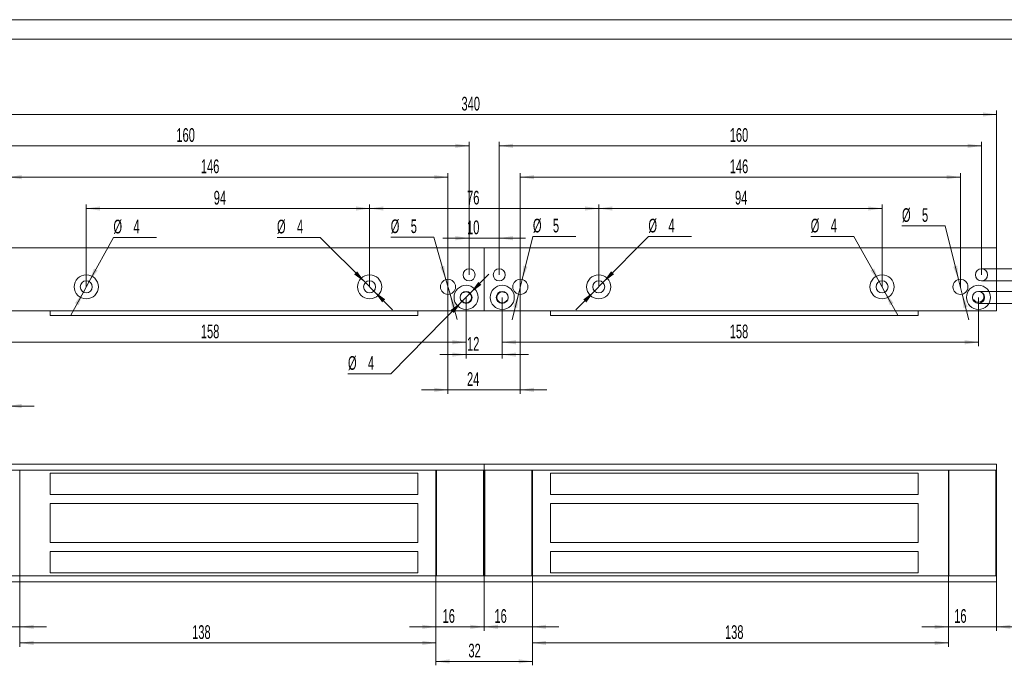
# Model space of a CAD drawing. Header units: millimetres. Extents: x -32 to 544, y -3 to 297.
# Tile 3 of 4: x 99 to 350, y 132 to 297. Entities that reach past the tile are written whole.
import ezdxf

# ---------------------------------------------------------------- set-up
doc = ezdxf.new("R2010")
doc.units = ezdxf.units.MM
doc.layers.add('ОСЕВЫЕ', color=7, linetype='Continuous')
doc.styles.add('SLDTEXTSTYLE0', font='TXT', dxfattribs={"width": 0.605})
doc.dimstyles.new('SLDDIMSTYLE0', dxfattribs={"dimtxt": 3.5, "dimasz": 3.5, "dimexe": 0, "dimexo": 0.0625, "dimgap": 0.875, "dimtad": 2, "dimlfac": 1.3, "dimrnd": 1e-09, "dimzin": 12, "dimdsep": 46, "dimtxsty": 'SLDTEXTSTYLE0', "dimsah": 1, "dimcen": 0.09, "dimadec": 0, "dimazin": 3, "dimtfac": 1, "dimtdec": 3, "dimtmove": 0, "dimatfit": 0, "dimfxl": 0, "dimfrac": 2, "dimtolj": 1, "dimtzin": 12, "dimarcsym": 0})
doc.dimstyles.new('SLDDIMSTYLE1', dxfattribs={"dimtxt": 3.5, "dimasz": 3.5, "dimexe": 0, "dimexo": 0.0625, "dimgap": 0.875, "dimtad": 2, "dimlfac": 1.3, "dimrnd": 1e-09, "dimzin": 12, "dimdsep": 46, "dimtxsty": 'SLDTEXTSTYLE0', "dimsah": 1, "dimcen": 0.09, "dimadec": 0, "dimazin": 3, "dimtfac": 1, "dimtdec": 3, "dimtofl": 0, "dimtmove": 0, "dimatfit": 3, "dimfxl": 0, "dimfrac": 2, "dimtolj": 1, "dimtzin": 12, "dimarcsym": 0})
doc.dimstyles.new('SLDDIMSTYLE2', dxfattribs={"dimtxt": 3.5, "dimasz": 3.5, "dimexe": 0, "dimexo": 0.0625, "dimgap": 0.875, "dimtad": 0, "dimtih": 1, "dimtoh": 1, "dimlfac": 1.3, "dimrnd": 1e-09, "dimzin": 12, "dimdsep": 46, "dimtxsty": 'SLDTEXTSTYLE0', "dimsah": 1, "dimcen": 0, "dimadec": 0, "dimazin": 3, "dimtfac": 1, "dimtdec": 3, "dimtmove": 0, "dimatfit": 3, "dimfxl": 0, "dimfrac": 2, "dimtolj": 1, "dimtzin": 12, "dimarcsym": 0})

# ---------------------------------------------------------------- blocks, each defined once
blk = doc.blocks.new('_D')
at = {"color": 7, "linetype": 'Continuous', "lineweight": 0}
for p, q in [((86.73, 155.03), (86.73, 141)), ((99.04, 155.03), (99.04, 141)), ((86.73, 142), (80, 142)), ((86.73, 142), (99.04, 142)), ((99.04, 142), (105.77, 142))]:
    blk.add_line(p, q, dxfattribs=at)
for points in [[(86.73, 142), (83.23, 142.53), (83.23, 141.46)], [(99.04, 142), (102.54, 141.46), (102.54, 142.53)]]:
    blk.add_solid(points, dxfattribs=at)
at = {"color": 7, "linetype": 'Continuous', "lineweight": 0, "insert": (88.03, 146.51, -8.58), "char_height": 3.5, "attachment_point": 1, "style": 'SLDTEXTSTYLE0'}
blk.add_mtext('16', dxfattribs=at)
blk = doc.blocks.new('_D_1')
at = {"color": 7, "linetype": 'Continuous', "lineweight": 0}
for p, q in [((205.19, 155.03), (205.19, 141)), ((217.5, 155.03), (217.5, 141)), ((205.19, 142), (198.46, 142)), ((205.19, 142), (217.5, 142)), ((217.5, 142), (224.23, 142))]:
    blk.add_line(p, q, dxfattribs=at)
for points in [[(205.19, 142), (201.69, 142.53), (201.69, 141.46)], [(217.5, 142), (221, 141.46), (221, 142.53)]]:
    blk.add_solid(points, dxfattribs=at)
at = {"color": 7, "linetype": 'Continuous', "lineweight": 0, "insert": (206.89, 146.51, -8.58), "char_height": 3.5, "attachment_point": 1, "style": 'SLDTEXTSTYLE0'}
blk.add_mtext('16', dxfattribs=at)
blk = doc.blocks.new('_D_2')
at = {"color": 7, "linetype": 'Continuous', "lineweight": 0}
for p, q in [((217.5, 155.03), (217.5, 141)), ((229.81, 155.03), (229.81, 141)), ((217.5, 142), (210.77, 142)), ((229.81, 142), (217.5, 142)), ((229.81, 142), (236.54, 142))]:
    blk.add_line(p, q, dxfattribs=at)
for points in [[(217.5, 142), (214, 142.53), (214, 141.46)], [(229.81, 142), (233.31, 141.46), (233.31, 142.53)]]:
    blk.add_solid(points, dxfattribs=at)
at = {"color": 7, "linetype": 'Continuous', "lineweight": 0, "insert": (220.12, 146.51, -8.58), "char_height": 3.5, "attachment_point": 1, "style": 'SLDTEXTSTYLE0'}
blk.add_mtext('16', dxfattribs=at)
blk = doc.blocks.new('_D_3')
at = {"color": 7, "linetype": 'Continuous', "lineweight": 0}
for p, q in [((205.19, 155.03), (205.19, 132.17)), ((229.81, 155.03), (229.81, 132.17)), ((205.19, 133.17), (229.81, 133.17))]:
    blk.add_line(p, q, dxfattribs=at)
for points in [[(205.19, 133.17), (208.69, 132.63), (208.69, 133.71)], [(229.81, 133.17), (226.31, 133.71), (226.31, 132.63)]]:
    blk.add_solid(points, dxfattribs=at)
at = {"color": 7, "linetype": 'Continuous', "lineweight": 0, "insert": (213.48, 137.68, -8.58), "char_height": 3.5, "attachment_point": 1, "style": 'SLDTEXTSTYLE0'}
blk.add_mtext('32', dxfattribs=at)
blk = doc.blocks.new('_D_4')
at = {"color": 7, "linetype": 'Continuous', "lineweight": 0}
for p, q in [((335.96, 155.03), (335.96, 141)), ((348.27, 155.03), (348.27, 141)), ((335.96, 142), (329.23, 142)), ((335.96, 142), (348.27, 142)), ((348.27, 142), (355, 142))]:
    blk.add_line(p, q, dxfattribs=at)
for points in [[(335.96, 142), (332.46, 142.53), (332.46, 141.46)], [(348.27, 142), (351.77, 141.46), (351.77, 142.53)]]:
    blk.add_solid(points, dxfattribs=at)
at = {"color": 7, "linetype": 'Continuous', "lineweight": 0, "insert": (337.46, 146.51, -8.58), "char_height": 3.5, "attachment_point": 1, "style": 'SLDTEXTSTYLE0'}
blk.add_mtext('16', dxfattribs=at)
blk = doc.blocks.new('_D_5')
at = {"color": 7, "linetype": 'Continuous', "lineweight": 0}
for p, q in [((99.04, 155.03), (99.04, 136.89)), ((205.19, 155.03), (205.19, 136.89)), ((99.04, 137.89), (205.19, 137.89))]:
    blk.add_line(p, q, dxfattribs=at)
for points in [[(99.04, 137.89), (102.54, 137.35), (102.54, 138.43)], [(205.19, 137.89), (201.69, 138.43), (201.69, 137.35)]]:
    blk.add_solid(points, dxfattribs=at)
at = {"color": 7, "linetype": 'Continuous', "lineweight": 0, "insert": (142.97, 142.4, -8.58), "char_height": 3.5, "attachment_point": 1, "style": 'SLDTEXTSTYLE0'}
blk.add_mtext('138', dxfattribs=at)
blk = doc.blocks.new('_D_6')
at = {"color": 7, "linetype": 'Continuous', "lineweight": 0}
for p, q in [((229.81, 155.03), (229.81, 136.89)), ((335.96, 155.03), (335.96, 136.89)), ((229.81, 137.89), (335.96, 137.89))]:
    blk.add_line(p, q, dxfattribs=at)
for points in [[(229.81, 137.89), (233.31, 137.35), (233.31, 138.43)], [(335.96, 137.89), (332.46, 138.43), (332.46, 137.35)]]:
    blk.add_solid(points, dxfattribs=at)
at = {"color": 7, "linetype": 'Continuous', "lineweight": 0, "insert": (278.96, 142.4, -8.58), "char_height": 3.5, "attachment_point": 1, "style": 'SLDTEXTSTYLE0'}
blk.add_mtext('138', dxfattribs=at)
blk = doc.blocks.new('_D_7')
at = {"color": 7, "linetype": 'Continuous', "lineweight": 0}
for p, q in [((86.73, 238.81), (86.73, 273.8)), ((86.73, 272.8), (348.27, 272.8)), ((348.27, 238.81), (348.27, 273.8))]:
    blk.add_line(p, q, dxfattribs=at)
for points in [[(86.73, 272.8), (90.23, 272.26), (90.23, 273.33)], [(348.27, 272.8), (344.77, 273.33), (344.77, 272.26)]]:
    blk.add_solid(points, dxfattribs=at)
at = {"color": 7, "linetype": 'Continuous', "lineweight": 0, "insert": (211.71, 277.31, 0.08), "char_height": 3.5, "attachment_point": 1, "style": 'SLDTEXTSTYLE0'}
blk.add_mtext('340', dxfattribs=at)
blk = doc.blocks.new('_D_8')
at = {"color": 7, "linetype": 'Continuous', "lineweight": 0}
for p, q in [((90.58, 231.88), (90.58, 265.8)), ((90.58, 264.8), (213.66, 264.8)), ((213.66, 231.88), (213.66, 265.8))]:
    blk.add_line(p, q, dxfattribs=at)
for points in [[(90.58, 264.8), (94.08, 264.26), (94.08, 265.33)], [(213.66, 264.8), (210.16, 265.33), (210.16, 264.26)]]:
    blk.add_solid(points, dxfattribs=at)
at = {"color": 7, "linetype": 'Continuous', "lineweight": 0, "insert": (138.95, 269.31, 0.08), "char_height": 3.5, "attachment_point": 1, "style": 'SLDTEXTSTYLE0'}
blk.add_mtext('160', dxfattribs=at)
blk = doc.blocks.new('_D_9')
at = {"color": 7, "linetype": 'Continuous', "lineweight": 0}
for p, q in [((213.66, 231.88), (213.66, 242.22)), ((221.35, 231.88), (221.35, 242.22)), ((213.66, 241.22), (206.92, 241.22)), ((221.35, 241.22), (213.66, 241.22)), ((221.35, 241.22), (228.08, 241.22))]:
    blk.add_line(p, q, dxfattribs=at)
for points in [[(213.66, 241.22), (210.16, 241.76), (210.16, 240.68)], [(221.35, 241.22), (224.85, 240.68), (224.85, 241.76)]]:
    blk.add_solid(points, dxfattribs=at)
at = {"color": 7, "linetype": 'Continuous', "lineweight": 0, "insert": (213.13, 245.73, 0.08), "char_height": 3.5, "attachment_point": 1, "style": 'SLDTEXTSTYLE0'}
blk.add_mtext('10', dxfattribs=at)
blk = doc.blocks.new('_D_10')
at = {"color": 7, "linetype": 'Continuous', "lineweight": 0}
for p, q in [((221.35, 231.88), (221.35, 265.8)), ((344.42, 264.8), (221.35, 264.8)), ((344.42, 231.88), (344.42, 265.8))]:
    blk.add_line(p, q, dxfattribs=at)
for points in [[(221.35, 264.8), (224.85, 264.26), (224.85, 265.33)], [(344.42, 264.8), (340.92, 265.33), (340.92, 264.26)]]:
    blk.add_solid(points, dxfattribs=at)
at = {"color": 7, "linetype": 'Continuous', "lineweight": 0, "insert": (280.17, 269.31, 0.08), "char_height": 3.5, "attachment_point": 1, "style": 'SLDTEXTSTYLE0'}
blk.add_mtext('160', dxfattribs=at)
blk = doc.blocks.new('_D_11')
at = {"color": 7, "linetype": 'Continuous', "lineweight": 0}
for p, q in [((95.96, 228.81), (95.96, 257.8)), ((95.96, 256.8), (208.27, 256.8)), ((208.27, 228.81), (208.27, 257.8))]:
    blk.add_line(p, q, dxfattribs=at)
for points in [[(95.96, 256.8), (99.46, 256.26), (99.46, 257.33)], [(208.27, 256.8), (204.77, 257.33), (204.77, 256.26)]]:
    blk.add_solid(points, dxfattribs=at)
at = {"color": 7, "linetype": 'Continuous', "lineweight": 0, "insert": (145.19, 261.31, 0.08), "char_height": 3.5, "attachment_point": 1, "style": 'SLDTEXTSTYLE0'}
blk.add_mtext('146', dxfattribs=at)
blk = doc.blocks.new('_D_12')
at = {"color": 7, "linetype": 'Continuous', "lineweight": 0}
for p, q in [((226.73, 228.81), (226.73, 257.8)), ((226.73, 256.8), (339.04, 256.8)), ((339.04, 228.81), (339.04, 257.8))]:
    blk.add_line(p, q, dxfattribs=at)
for points in [[(226.73, 256.8), (230.23, 256.26), (230.23, 257.33)], [(339.04, 256.8), (335.54, 257.33), (335.54, 256.26)]]:
    blk.add_solid(points, dxfattribs=at)
at = {"color": 7, "linetype": 'Continuous', "lineweight": 0, "insert": (280.17, 261.31, 0.08), "char_height": 3.5, "attachment_point": 1, "style": 'SLDTEXTSTYLE0'}
blk.add_mtext('146', dxfattribs=at)
blk = doc.blocks.new('_D_13')
at = {"color": 7, "linetype": 'Continuous', "lineweight": 0}
for p, q in [((208.27, 228.79), (208.27, 201.5)), ((226.73, 228.79), (226.73, 201.5)), ((208.27, 202.5), (201.54, 202.5)), ((208.27, 202.5), (226.73, 202.5)), ((226.73, 202.5), (233.46, 202.5))]:
    blk.add_line(p, q, dxfattribs=at)
for points in [[(208.27, 202.5), (204.77, 203.04), (204.77, 201.96)], [(226.73, 202.5), (230.23, 201.96), (230.23, 203.04)]]:
    blk.add_solid(points, dxfattribs=at)
at = {"color": 7, "linetype": 'Continuous', "lineweight": 0, "insert": (213.13, 207.01, 0.08), "char_height": 3.5, "attachment_point": 1, "style": 'SLDTEXTSTYLE0'}
blk.add_mtext('24', dxfattribs=at)
blk = doc.blocks.new('_D_14')
at = {"color": 7, "linetype": 'Continuous', "lineweight": 0}
for p, q in [((212.89, 226.09), (212.89, 210.49)), ((222.12, 226.09), (222.12, 210.49)), ((212.89, 211.49), (206.16, 211.49)), ((212.89, 211.49), (222.12, 211.49)), ((222.12, 211.49), (228.85, 211.49))]:
    blk.add_line(p, q, dxfattribs=at)
for points in [[(212.89, 211.49), (209.39, 212.03), (209.39, 210.95)], [(222.12, 211.49), (225.62, 210.95), (225.62, 212.03)]]:
    blk.add_solid(points, dxfattribs=at)
at = {"color": 7, "linetype": 'Continuous', "lineweight": 0, "insert": (213.13, 216, 0.08), "char_height": 3.5, "attachment_point": 1, "style": 'SLDTEXTSTYLE0'}
blk.add_mtext('12', dxfattribs=at)
blk = doc.blocks.new('_D_15')
at = {"color": 7, "linetype": 'Continuous', "lineweight": 0}
for p, q in [((91.35, 226.09), (91.35, 213.65)), ((212.89, 226.09), (212.89, 213.65)), ((91.35, 214.65), (212.89, 214.65))]:
    blk.add_line(p, q, dxfattribs=at)
for points in [[(91.35, 214.65), (94.85, 214.11), (94.85, 215.19)], [(212.89, 214.65), (209.39, 215.19), (209.39, 214.11)]]:
    blk.add_solid(points, dxfattribs=at)
at = {"color": 7, "linetype": 'Continuous', "lineweight": 0, "insert": (145.19, 219.16, 0.08), "char_height": 3.5, "attachment_point": 1, "style": 'SLDTEXTSTYLE0'}
blk.add_mtext('158', dxfattribs=at)
blk = doc.blocks.new('_D_16')
at = {"color": 7, "linetype": 'Continuous', "lineweight": 0}
for p, q in [((222.12, 226.09), (222.12, 213.65)), ((343.66, 226.09), (343.66, 213.65)), ((222.12, 214.65), (343.66, 214.65))]:
    blk.add_line(p, q, dxfattribs=at)
for points in [[(222.12, 214.65), (225.62, 214.11), (225.62, 215.19)], [(343.66, 214.65), (340.16, 215.19), (340.16, 214.11)]]:
    blk.add_solid(points, dxfattribs=at)
at = {"color": 7, "linetype": 'Continuous', "lineweight": 0, "insert": (280.17, 219.16, 0.08), "char_height": 3.5, "attachment_point": 1, "style": 'SLDTEXTSTYLE0'}
blk.add_mtext('158', dxfattribs=at)
blk = doc.blocks.new('_D_17')
at = {"color": 7, "linetype": 'Continuous', "lineweight": 0}
for p, q in [((115.96, 228.81), (115.96, 249.8)), ((115.96, 248.8), (188.27, 248.8)), ((188.27, 228.81), (188.27, 249.8))]:
    blk.add_line(p, q, dxfattribs=at)
for points in [[(115.96, 248.8), (119.46, 248.26), (119.46, 249.33)], [(188.27, 248.8), (184.77, 249.33), (184.77, 248.26)]]:
    blk.add_solid(points, dxfattribs=at)
at = {"color": 7, "linetype": 'Continuous', "lineweight": 0, "insert": (148.49, 253.31, 0.08), "char_height": 3.5, "attachment_point": 1, "style": 'SLDTEXTSTYLE0'}
blk.add_mtext('94', dxfattribs=at)
blk = doc.blocks.new('_D_18')
at = {"color": 7, "linetype": 'Continuous', "lineweight": 0}
for p, q in [((188.27, 228.81), (188.27, 249.8)), ((246.73, 248.8), (188.27, 248.8)), ((246.73, 228.81), (246.73, 249.8))]:
    blk.add_line(p, q, dxfattribs=at)
for points in [[(188.27, 248.8), (191.77, 248.26), (191.77, 249.33)], [(246.73, 248.8), (243.23, 249.33), (243.23, 248.26)]]:
    blk.add_solid(points, dxfattribs=at)
at = {"color": 7, "linetype": 'Continuous', "lineweight": 0, "insert": (213.13, 253.31, 0.08), "char_height": 3.5, "attachment_point": 1, "style": 'SLDTEXTSTYLE0'}
blk.add_mtext('76', dxfattribs=at)
blk = doc.blocks.new('_D_19')
at = {"color": 7, "linetype": 'Continuous', "lineweight": 0}
for p, q in [((246.73, 228.81), (246.73, 249.8)), ((246.73, 248.8), (319.04, 248.8)), ((319.04, 228.81), (319.04, 249.8))]:
    blk.add_line(p, q, dxfattribs=at)
for points in [[(246.73, 248.8), (250.23, 248.26), (250.23, 249.33)], [(319.04, 248.8), (315.54, 249.33), (315.54, 248.26)]]:
    blk.add_solid(points, dxfattribs=at)
at = {"color": 7, "linetype": 'Continuous', "lineweight": 0, "insert": (281.51, 253.31, 0.08), "char_height": 3.5, "attachment_point": 1, "style": 'SLDTEXTSTYLE0'}
blk.add_mtext('94', dxfattribs=at)
blk = doc.blocks.new('_D_25')
at = {"color": 7, "linetype": 'Continuous', "lineweight": 0}
for p, q in [((95.96, 228.79), (95.96, 197.37)), ((86.73, 222.63), (86.73, 197.37)), ((86.73, 198.37), (80, 198.37)), ((95.96, 198.37), (86.73, 198.37)), ((95.96, 198.37), (102.69, 198.37))]:
    blk.add_line(p, q, dxfattribs=at)
for points in [[(86.73, 198.37), (83.23, 198.91), (83.23, 197.83)], [(95.96, 198.37), (99.46, 197.83), (99.46, 198.91)]]:
    blk.add_solid(points, dxfattribs=at)
at = {"color": 7, "linetype": 'Continuous', "lineweight": 0, "insert": (87.15, 202.88, 0.08), "char_height": 3.5, "attachment_point": 1, "style": 'SLDTEXTSTYLE0'}
blk.add_mtext('12', dxfattribs=at)
blk = doc.blocks.new('_D_26')
at = {"color": 7, "linetype": 'Continuous', "lineweight": 0}
for p, q in [((364.76, 227.64), (364.76, 234.37)), ((343.67, 227.64), (365.76, 227.64)), ((364.76, 227.64), (364.76, 224.56)), ((343.67, 224.56), (365.76, 224.56)), ((364.76, 224.56), (364.76, 209.16))]:
    blk.add_line(p, q, dxfattribs=at)
for points in [[(364.76, 227.64), (365.3, 231.14), (364.22, 231.14)], [(364.76, 224.56), (364.22, 221.06), (365.3, 221.06)]]:
    blk.add_solid(points, dxfattribs=at)
at = {"color": 7, "linetype": 'Continuous', "lineweight": 0, "char_height": 3.5, "attachment_point": 1, "rotation": 90, "style": 'SLDTEXTSTYLE0'}
for s, insert in [('4', (360.24, 214.26, 0.08)), ('%%c', (360.25, 209.16, 0.08))]:
    blk.add_mtext(s, dxfattribs=dict(at, insert=insert))
blk = doc.blocks.new('_D_27')
at = {"color": 7, "linetype": 'Continuous', "lineweight": 0}
for p, q in [((359.61, 233.41), (359.61, 246.71)), ((344.43, 233.41), (360.61, 233.41)), ((359.61, 233.41), (359.61, 230.33)), ((344.43, 230.33), (360.61, 230.33)), ((359.61, 230.33), (359.61, 223.6))]:
    blk.add_line(p, q, dxfattribs=at)
for points in [[(359.61, 233.41), (360.15, 236.91), (359.07, 236.91)], [(359.61, 230.33), (359.07, 226.83), (360.15, 226.83)]]:
    blk.add_solid(points, dxfattribs=at)
at = {"color": 7, "linetype": 'Continuous', "lineweight": 0, "char_height": 3.5, "attachment_point": 1, "rotation": 90, "style": 'SLDTEXTSTYLE0'}
for s, insert in [('4', (355.09, 240.83, 0.08)), ('%%c', (355.1, 235.73, 0.08))]:
    blk.add_mtext(s, dxfattribs=dict(at, insert=insert))
blk = doc.blocks.new('_D_28')
at = {"color": 7, "linetype": 'Continuous', "lineweight": 0}
for p, q in [((335.12, 244.36), (324.13, 244.36)), ((338.57, 230.66), (335.12, 244.36)), ((339.51, 226.93), (338.57, 230.66)), ((339.51, 226.93), (341.16, 220.4))]:
    blk.add_line(p, q, dxfattribs=at)
for points in [[(338.57, 230.66), (338.24, 234.19), (337.19, 233.92)], [(339.51, 226.93), (339.84, 223.4), (340.89, 223.67)]]:
    blk.add_solid(points, dxfattribs=at)
at = {"color": 7, "linetype": 'Continuous', "lineweight": 0, "char_height": 3.5, "attachment_point": 1, "style": 'SLDTEXTSTYLE0'}
for s, insert in [('%%c', (324.13, 248.87, 0.08)), ('5', (329.23, 248.88, 0.08))]:
    blk.add_mtext(s, dxfattribs=dict(at, insert=insert))
blk = doc.blocks.new('_D_29')
at = {"color": 7, "linetype": 'Continuous', "lineweight": 0}
for p, q in [((311.83, 241.67), (300.84, 241.67)), ((318.29, 230.14), (311.83, 241.67)), ((319.79, 227.45), (318.29, 230.14)), ((319.79, 227.45), (323.08, 221.58))]:
    blk.add_line(p, q, dxfattribs=at)
for points in [[(318.29, 230.14), (317.05, 233.45), (316.11, 232.93)], [(319.79, 227.45), (321.03, 224.14), (321.97, 224.66)]]:
    blk.add_solid(points, dxfattribs=at)
at = {"color": 7, "linetype": 'Continuous', "lineweight": 0, "char_height": 3.5, "attachment_point": 1, "style": 'SLDTEXTSTYLE0'}
for s, insert in [('%%c', (300.84, 246.18, 0.08)), ('4', (305.95, 246.19, 0.08))]:
    blk.add_mtext(s, dxfattribs=dict(at, insert=insert))
blk = doc.blocks.new('_D_30')
at = {"color": 7, "linetype": 'Continuous', "lineweight": 0}
for p, q in [((247.81, 229.89), (259.42, 241.67)), ((259.42, 241.67), (270.4, 241.67)), ((245.65, 227.7), (247.81, 229.89)), ((245.65, 227.7), (240.93, 222.91))]:
    blk.add_line(p, q, dxfattribs=at)
for points in [[(247.81, 229.89), (250.65, 232.01), (249.89, 232.76)], [(245.65, 227.7), (242.81, 225.58), (243.58, 224.83)]]:
    blk.add_solid(points, dxfattribs=at)
at = {"color": 7, "linetype": 'Continuous', "lineweight": 0, "char_height": 3.5, "attachment_point": 1, "style": 'SLDTEXTSTYLE0'}
for s, insert in [('%%c', (259.42, 246.18, 0.08)), ('4', (264.52, 246.19, 0.08))]:
    blk.add_mtext(s, dxfattribs=dict(at, insert=insert))
blk = doc.blocks.new('_D_31')
at = {"color": 7, "linetype": 'Continuous', "lineweight": 0}
for p, q in [((227.2, 230.66), (229.94, 241.67)), ((229.94, 241.67), (240.92, 241.67)), ((226.27, 226.93), (227.2, 230.66)), ((226.27, 226.93), (224.64, 220.4))]:
    blk.add_line(p, q, dxfattribs=at)
for points in [[(227.2, 230.66), (228.56, 233.93), (227.52, 234.19)], [(226.27, 226.93), (224.9, 223.66), (225.95, 223.4)]]:
    blk.add_solid(points, dxfattribs=at)
at = {"color": 7, "linetype": 'Continuous', "lineweight": 0, "char_height": 3.5, "attachment_point": 1, "style": 'SLDTEXTSTYLE0'}
for s, insert in [('%%c', (229.94, 246.18, 0.08)), ('5', (235.04, 246.19, 0.08))]:
    blk.add_mtext(s, dxfattribs=dict(at, insert=insert))
blk = doc.blocks.new('_D_32')
at = {"color": 7, "linetype": 'Continuous', "lineweight": 0}
for p, q in [((204.65, 241.5), (193.66, 241.5)), ((207.74, 230.64), (204.65, 241.5)), ((208.8, 226.95), (207.74, 230.64)), ((208.8, 226.95), (210.64, 220.47))]:
    blk.add_line(p, q, dxfattribs=at)
for points in [[(207.74, 230.64), (207.3, 234.16), (206.27, 233.86)], [(208.8, 226.95), (209.24, 223.43), (210.28, 223.73)]]:
    blk.add_solid(points, dxfattribs=at)
at = {"color": 7, "linetype": 'Continuous', "lineweight": 0, "char_height": 3.5, "attachment_point": 1, "style": 'SLDTEXTSTYLE0'}
for s, insert in [('%%c', (193.66, 246.01, 0.08)), ('5', (198.76, 246.02, 0.08))]:
    blk.add_mtext(s, dxfattribs=dict(at, insert=insert))
blk = doc.blocks.new('_D_33')
at = {"color": 7, "linetype": 'Continuous', "lineweight": 0}
for p, q in [((116.7, 230.14), (122.89, 241.41)), ((122.89, 241.41), (133.87, 241.41)), ((115.22, 227.45), (116.7, 230.14)), ((115.22, 227.45), (111.98, 221.55))]:
    blk.add_line(p, q, dxfattribs=at)
for points in [[(116.7, 230.14), (118.86, 232.95), (117.92, 233.47)], [(115.22, 227.45), (113.07, 224.64), (114.01, 224.12)]]:
    blk.add_solid(points, dxfattribs=at)
at = {"color": 7, "linetype": 'Continuous', "lineweight": 0, "char_height": 3.5, "attachment_point": 1, "style": 'SLDTEXTSTYLE0'}
for s, insert in [('%%c', (122.89, 245.93, 0.08)), ('4', (127.99, 245.94, 0.08))]:
    blk.add_mtext(s, dxfattribs=dict(at, insert=insert))
blk = doc.blocks.new('_D_34')
at = {"color": 7, "linetype": 'Continuous', "lineweight": 0}
for p, q in [((175.62, 241.41), (164.63, 241.41)), ((187.18, 229.88), (175.62, 241.41)), ((189.36, 227.71), (187.18, 229.88)), ((189.36, 227.71), (194.13, 222.96))]:
    blk.add_line(p, q, dxfattribs=at)
for points in [[(187.18, 229.88), (185.08, 232.73), (184.32, 231.97)], [(189.36, 227.71), (191.46, 224.86), (192.22, 225.62)]]:
    blk.add_solid(points, dxfattribs=at)
at = {"color": 7, "linetype": 'Continuous', "lineweight": 0, "char_height": 3.5, "attachment_point": 1, "style": 'SLDTEXTSTYLE0'}
for s, insert in [('%%c', (164.63, 245.93, 0.08)), ('4', (169.73, 245.94, 0.08))]:
    blk.add_mtext(s, dxfattribs=dict(at, insert=insert))
blk = doc.blocks.new('_D_35')
at = {"color": 7, "linetype": 'Continuous', "lineweight": 0}
for p, q in [((213.96, 227.2), (218.68, 232)), ((213.96, 227.2), (211.81, 225.01)), ((211.81, 225.01), (193.72, 206.59)), ((193.72, 206.59), (182.74, 206.59))]:
    blk.add_line(p, q, dxfattribs=at)
for points in [[(213.96, 227.2), (216.8, 229.32), (216.03, 230.07)], [(211.81, 225.01), (208.97, 222.89), (209.74, 222.13)]]:
    blk.add_solid(points, dxfattribs=at)
at = {"color": 7, "linetype": 'Continuous', "lineweight": 0, "char_height": 3.5, "attachment_point": 1, "style": 'SLDTEXTSTYLE0'}
for s, insert in [('%%c', (182.74, 211.11, 0.08)), ('4', (187.84, 211.12, 0.08))]:
    blk.add_mtext(s, dxfattribs=dict(at, insert=insert))

msp = doc.modelspace()

# ---------------------------------------------------------------- linework, layer by layer
at = {"color": 7, "linetype": 'Continuous', "lineweight": 15}
for p, q in [((415, 292), (20, 292)), ((217.5016, 238.7951), (86.7323, 238.7951)), ((217.5016, 222.6412), (217.5016, 238.7951)), ((348.2708, 238.7951), (217.5016, 238.7951)), ((348.2708, 222.6412), (348.2708, 238.7951)), ((343.1015, 227.5279), (343.4129, 227.622)), ((211.6213, 225.2891), (211.5887, 225.2761)), ((223.3818, 225.2891), (223.4144, 225.2761)), ((342.3906, 225.443), (342.2862, 225.4013)), ((217.5016, 222.6412), (86.7323, 222.6412)), ((106.7323, 221.4874), (106.7323, 222.6412)), ((200.5785, 221.4874), (106.7323, 221.4874)), ((200.5785, 221.4874), (200.5785, 222.6412)), ((348.2708, 222.6412), (217.5016, 222.6412)), ((234.4246, 221.4874), (234.4246, 222.6412)), ((328.2708, 221.4874), (234.4246, 221.4874)), ((328.2708, 221.4874), (328.2708, 222.6412)), ((217.5016, 183.4999), (86.7323, 183.4999)), ((348.2708, 183.4999), (217.5016, 183.4999)), ((217.5016, 183.4999), (217.5016, 181.9614)), ((348.2708, 181.9614), (348.2708, 183.4999)), ((86.7323, 181.9614), (217.5016, 181.9614)), ((99.04, 181.9614), (99.04, 155.0383)), ((205.1939, 181.9614), (99.04, 181.9614)), ((200.5785, 181.1922), (106.7323, 181.1922)), ((106.7323, 181.1922), (106.7323, 175.8076)), ((200.5785, 175.8076), (200.5785, 181.1922)), ((205.1939, 155.0383), (205.1939, 181.9614)), ((205.3477, 181.9614), (205.3477, 155.0383)), ((205.3477, 181.9614), (217.3477, 181.9614)), ((217.3477, 155.0383), (217.3477, 181.9614)), ((217.5016, 181.9614), (217.5016, 155.0383)), ((217.5016, 181.9614), (348.2708, 181.9614)), ((217.6554, 181.9614), (217.6554, 155.0383)), ((229.6554, 181.9614), (217.6554, 181.9614)), ((229.6554, 155.0383), (229.6554, 181.9614)), ((335.9631, 181.9614), (229.8093, 181.9614)), ((229.8093, 181.9614), (229.8093, 155.0383)), ((328.2708, 181.1922), (234.4246, 181.1922)), ((234.4246, 181.1922), (234.4246, 175.8076)), ((328.2708, 175.8076), (328.2708, 181.1922)), ((335.9631, 155.0383), (335.9631, 181.9614)), ((336.117, 181.9614), (336.117, 155.0383)), ((348.117, 155.0383), (348.117, 181.9614)), ((348.2708, 181.9614), (348.2708, 155.0383)), ((106.7323, 175.8076), (200.5785, 175.8076)), ((200.5785, 173.4999), (106.7323, 173.4999)), ((106.7323, 173.4999), (106.7323, 163.4999)), ((200.5785, 163.4999), (200.5785, 173.4999)), ((234.4246, 175.8076), (328.2708, 175.8076)), ((234.4246, 173.4999), (234.4246, 163.4999)), ((328.2708, 173.4999), (234.4246, 173.4999)), ((328.2708, 163.4999), (328.2708, 173.4999)), ((106.7323, 163.4999), (200.5785, 163.4999)), ((234.4246, 163.4999), (328.2708, 163.4999)), ((106.7323, 161.1922), (106.7323, 155.8076)), ((200.5785, 161.1922), (106.7323, 161.1922)), ((200.5785, 155.8076), (200.5785, 161.1922)), ((234.4246, 161.1922), (234.4246, 155.8076)), ((328.2708, 161.1922), (234.4246, 161.1922)), ((328.2708, 155.8076), (328.2708, 161.1922)), ((106.7323, 155.8076), (200.5785, 155.8076)), ((234.4246, 155.8076), (328.2708, 155.8076)), ((86.7323, 155.0383), (217.5016, 155.0383)), ((86.7323, 153.4999), (217.5016, 153.4999)), ((99.04, 155.0383), (205.1939, 155.0383)), ((205.3477, 155.0383), (217.3477, 155.0383)), ((217.5016, 155.0383), (217.5016, 153.4999)), ((217.5016, 155.0383), (348.2708, 155.0383)), ((217.5016, 153.4999), (348.2708, 153.4999)), ((229.6554, 155.0383), (217.6554, 155.0383)), ((229.8093, 155.0383), (335.9631, 155.0383)), ((348.2708, 153.4999), (348.2708, 155.0383))]:
    msp.add_line(p, q, dxfattribs=at)
at = {"color": 7, "linetype": 'Continuous', "lineweight": 15, "flags": 128}
msp.add_lwpolyline([(343.0456, 227.5152), (343.065, 227.5172), (343.1015, 227.5279)], dxfattribs=at)
at = {"color": 7, "linetype": 'Continuous', "lineweight": 15}
for centre, radius in [((115.9631, 228.7951), 3.0769), ((188.2708, 228.7951), 3.0769), ((213.6554, 231.872), 1.5385), ((221.3477, 231.872), 1.5385), ((246.7323, 228.7951), 3.0769), ((319.04, 228.7951), 3.0769), ((344.4246, 231.872), 1.5385), ((115.9631, 228.7951), 1.5385), ((188.2708, 228.7951), 1.5385), ((208.2708, 228.7951), 1.9231), ((212.8862, 226.1028), 3.0769), ((222.117, 226.1028), 3.0769), ((226.7323, 228.7951), 1.9231), ((246.7323, 228.7951), 1.5385), ((319.04, 228.7951), 1.5385), ((339.04, 228.7951), 1.9231), ((343.6554, 226.1028), 3.0769), ((212.8862, 226.1028), 1.5385), ((222.117, 226.1028), 1.5385), ((343.6554, 226.1028), 1.5385)]:
    msp.add_circle(centre, radius, dxfattribs=at)
for centre, radius, start, end in [((212.8862, 226.1028), 1.3868, 218.378155, 113.543527), ((212.2708, 227.5151), 0.1538, 207.201441, 293.543527), ((222.117, 226.1028), 1.3868, 66.456473, 321.621845), ((222.7323, 227.5151), 0.1538, 246.456473, 332.798559), ((343.6554, 226.2566), 1.3868, 218.378155, 79.929332), ((211.6785, 225.1463), 0.1538, 38.378155, 111.801409), ((223.3247, 225.1463), 0.1538, 68.198591, 141.621845), ((342.4477, 225.3002), 0.1538, 38.378155, 111.801409)]:
    msp.add_arc(centre, radius, start, end, dxfattribs=at)
at = {"layer": 'ОСЕВЫЕ', "lineweight": 0}
msp.add_line((0, 297), (420, 297), dxfattribs=at)

# ---------------------------------------------------------------- dimensions: what is measured, and where the dimension line sits
at = {"color": 7, "linetype": 'Continuous', "lineweight": 0}
for base, p1, p2, dimstyle, picture, middle in [((348.2708, 272.7951), (86.7323, 238.7951), (348.2708, 238.7951), 'SLDDIMSTYLE1', '_D_7', (217.3232, 272.7951)), ((213.6554, 264.7951), (90.5785, 231.872), (213.6554, 231.872), 'SLDDIMSTYLE1', '_D_8', (144.5622, 264.7951)), ((221.3477, 264.7951), (344.4246, 231.872), (221.3477, 231.872), 'SLDDIMSTYLE1', '_D_10', (285.7875, 264.7951)), ((208.2708, 256.7951), (95.9631, 228.7951), (208.2708, 228.7951), 'SLDDIMSTYLE1', '_D_11', (150.8007, 256.7951)), ((339.04, 256.7951), (226.7323, 228.7951), (339.04, 228.7951), 'SLDDIMSTYLE1', '_D_12', (285.7875, 256.7951)), ((188.2708, 248.7951), (115.9631, 228.7951), (188.2708, 228.7951), 'SLDDIMSTYLE1', '_D_17', (152.7662, 248.7951)), ((188.2708, 248.7951), (246.7323, 228.7951), (188.2708, 228.7951), 'SLDDIMSTYLE1', '_D_18', (217.4109, 248.7951)), ((319.04, 248.7951), (246.7323, 228.7951), (319.04, 228.7951), 'SLDDIMSTYLE1', '_D_19', (285.7875, 248.7951)), ((213.6554, 241.219), (221.3477, 231.872), (213.6554, 231.872), 'SLDDIMSTYLE0', '_D_9', (217.4109, 241.219)), ((86.7323, 198.3668), (95.9631, 228.7951), (86.7323, 222.6412), 'SLDDIMSTYLE0', '_D_25', (91.4322, 198.3668)), ((226.7323, 202.4981), (208.2708, 228.7951), (226.7323, 228.7951), 'SLDDIMSTYLE0', '_D_13', (217.4109, 202.4981)), ((212.8862, 214.6522), (91.3477, 226.1028), (212.8862, 226.1028), 'SLDDIMSTYLE1', '_D_15', (150.8007, 214.6522)), ((222.117, 211.4874), (212.8862, 226.1028), (222.117, 226.1028), 'SLDDIMSTYLE0', '_D_14', (217.4109, 211.4874)), ((343.6554, 214.6522), (222.117, 226.1028), (343.6554, 226.1028), 'SLDDIMSTYLE1', '_D_16', (285.7875, 214.6522)), ((99.04, 141.9951), (86.7323, 155.0383), (99.04, 155.0383), 'SLDDIMSTYLE0', '_D', (92.304, 141.9951)), ((205.1939, 137.8912), (99.04, 155.0383), (205.1939, 155.0383), 'SLDDIMSTYLE1', '_D_5', (148.5849, 137.8912)), ((217.5016, 141.9951), (205.1939, 155.0383), (217.5016, 155.0383), 'SLDDIMSTYLE0', '_D_1', (211.1631, 141.9951)), ((229.8093, 133.1698), (205.1939, 155.0383), (229.8093, 155.0383), 'SLDDIMSTYLE1', '_D_3', (217.7621, 133.1698)), ((217.5016, 141.9951), (229.8093, 155.0383), (217.5016, 155.0383), 'SLDDIMSTYLE0', '_D_2', (224.3979, 141.9951)), ((335.9631, 137.8912), (229.8093, 155.0383), (335.9631, 155.0383), 'SLDDIMSTYLE1', '_D_6', (284.5722, 137.8912)), ((348.2708, 141.9951), (335.9631, 155.0383), (348.2708, 155.0383), 'SLDDIMSTYLE0', '_D_4', (341.7371, 141.9951))]:
    dim = msp.add_linear_dim(base=base, p1=p1, p2=p2, dimstyle=dimstyle, dxfattribs=at)
    dim.commit()
    dim.dimension.update_dxf_attribs({"geometry": picture, "text_midpoint": middle, "dimtype": 160})
for p1, p2, picture, middle in [((338.5698, 230.6598), (339.5102, 226.9304), '_D_28', (329.6226, 247.1308)), ((227.1967, 230.6613), (226.2679, 226.9289), '_D_31', (235.4288, 244.4402)), ((247.8122, 229.8909), (245.6525, 227.6993), '_D_30', (264.9122, 244.4402)), ((318.2881, 230.1373), (319.7919, 227.4529), '_D_29', (306.3354, 244.4402)), ((116.7033, 230.1438), (115.2229, 227.4464), '_D_33', (128.3814, 244.1852)), ((187.1814, 229.8814), (189.3602, 227.7088), '_D_34', (170.123, 244.1852)), ((207.7433, 230.6444), (208.7983, 226.9458), '_D_32', (199.1539, 244.2717)), ((211.8081, 225.0052), (213.9642, 227.2004), '_D_35', (188.2322, 209.3648))]:
    dim = msp.add_diameter_dim_2p(p1=p1, p2=p2, dimstyle='SLDDIMSTYLE2', dxfattribs=at)
    dim.commit()
    dim.dimension.update_dxf_attribs({"geometry": picture, "text_midpoint": middle, "dimtype": 163})
for base, p1, p2, picture, middle in [((359.6086, 230.3336), (344.4246, 233.4105), (344.4246, 230.3336), '_D_27', (359.6086, 241.219)), ((364.7603, 224.5643), (343.6554, 227.6412), (343.6554, 224.5643), '_D_26', (364.7603, 214.6522))]:
    dim = msp.add_linear_dim(base=base, p1=p1, p2=p2, angle=90, text='%%c<>', dimstyle='SLDDIMSTYLE0', dxfattribs=at)
    dim.commit()
    dim.dimension.update_dxf_attribs({"geometry": picture, "text_midpoint": middle, "dimtype": 160})

doc.saveas('drawing.dxf')
